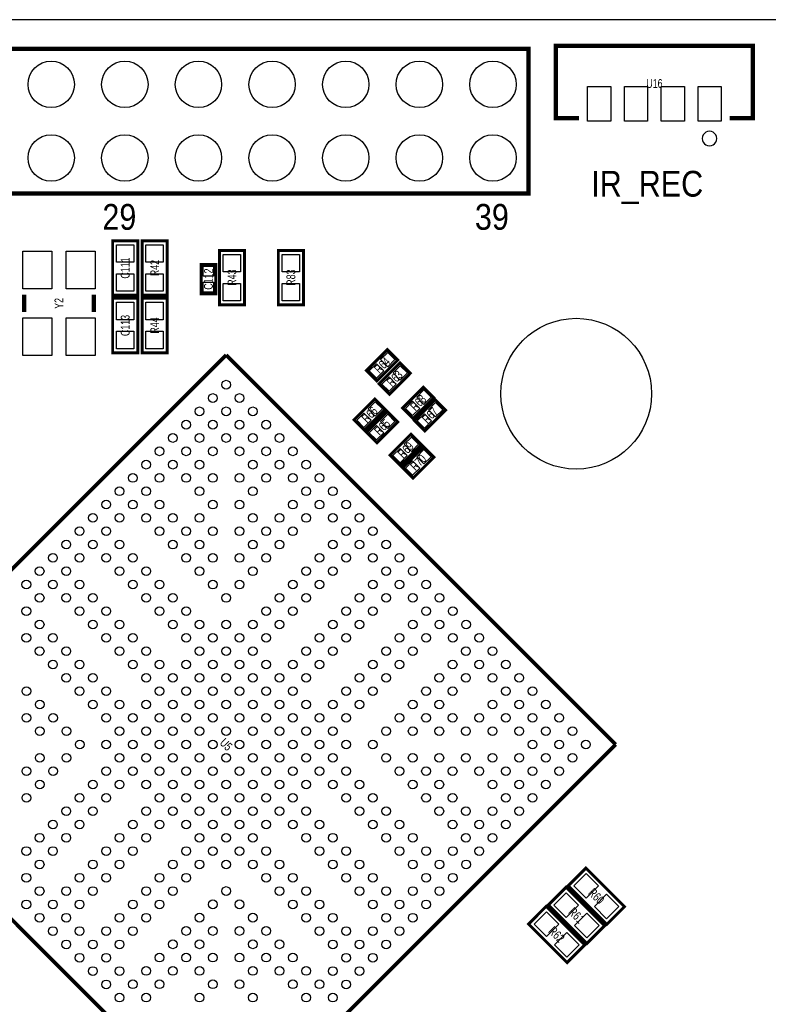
# Model space of a CAD drawing. Extents: x -8 to 119, y -73 to 71.
# Tile 10 of 12: x 40 to 66, y 37 to 71. Entities that reach past the tile are written whole.
import ezdxf
from ezdxf.enums import TextEntityAlignment as Align

# ---------------------------------------------------------------- set-up
doc = ezdxf.new("R2010")
doc.units = 0
for name, color, linetype in [('BG_OUTLINE', 12, 'CONTINUOUS'), ('BG_SILKSCREEN_TOP', 7, 'CONTINUOUS'), ('PG_SILKSCREEN_TOP', 253, 'CONTINUOUS'), ('PIN_TOP', 92, 'CONTINUOUS'), ('RD_SILKSCREEN_TOP', 7, 'CONTINUOUS')]:
    doc.layers.add(name, color=color, linetype=linetype)

msp = doc.modelspace()

# ---------------------------------------------------------------- linework, layer by layer
at = {"layer": 'BG_OUTLINE'}
msp.add_lwpolyline([(80.99999, 70.500011, 0.414212), (80.499991, 71.00001), (1.999996, 71.00001, 0.414215), (0, 68.999989), (0, 1.999996, 0.414212), (1.999996, 0), (109.000011, 0, 0.414212), (111.000007, 1.999996), (111.000007, 68.999989, 0.414214), (109.000011, 71.00001), (83.500011, 71.00001, 0.414213), (83.000012, 70.500011), (83.000012, 66.999993, -0.414217), (81.999988, 65.999995, -0.41421), (80.99999, 66.999993)], format="xyb", close=True, dxfattribs=at)
at = {"layer": 'PG_SILKSCREEN_TOP'}
for points, const_width in [([(7.140016, 69.999987), (57.860006, 69.999987), (57.860006, 64.999997), (7.140016, 64.999997), (7.140016, 69.999987)], 0.150012), ([(64.799997, 67.599992), (65.599996, 67.599992), (65.599996, 70.099987), (58.800009, 70.099987), (58.800009, 67.599992), (59.600008, 67.599992)], 0.150012), ([(44.3738, 63.373), (44.3738, 61.4934), (43.5102, 61.4934), (43.5102, 63.373), (44.3738, 63.373)], 0.1016), ([(45.3898, 63.373), (45.3898, 61.4934), (44.5262, 61.4934), (44.5262, 63.373), (45.3898, 63.373)], 0.1016), ([(47.1932, 61.1632), (47.1932, 63.0428), (48.0568, 63.0428), (48.0568, 61.1632), (47.1932, 61.1632)], 0.1016), ([(50.0888, 63.0428), (50.0888, 61.1632), (49.2252, 61.1632), (49.2252, 63.0428), (50.0888, 63.0428)], 0.1016), ([(47.0662, 61.5442), (47.0662, 62.5602), (46.5582, 62.5602), (46.5582, 61.5442), (47.0662, 61.5442)], 0.1016), ([(40.456002, 61.513999), (40.456002, 60.914001)], 0.150012), ([(42.855998, 61.513999), (42.855998, 60.914001)], 0.150012), ([(43.5102, 59.5122), (43.5102, 61.3918), (44.3738, 61.3918), (44.3738, 59.5122), (43.5102, 59.5122)], 0.1016), ([(45.3898, 61.3918), (45.3898, 59.5122), (44.5262, 59.5122), (44.5262, 61.3918), (45.3898, 61.3918)], 0.1016), ([(33.991931, 45.999806), (47.426397, 59.434273)], 0.127), ([(47.426397, 59.434273), (60.860864, 45.999806)], 0.127), ([(52.626997, 58.54159), (53.34541, 59.260003), (52.986203, 59.61921), (52.26779, 58.900797), (52.626997, 58.54159)], 0.1016), ([(53.058797, 58.08439), (53.77721, 58.802803), (53.418003, 59.16201), (52.69959, 58.443597), (53.058797, 58.08439)], 0.1016), ([(53.871597, 57.24619), (54.59001, 57.964603), (54.230803, 58.32381), (53.51239, 57.605397), (53.871597, 57.24619)], 0.1016), ([(52.195197, 56.83979), (52.91361, 57.558203), (52.554403, 57.91741), (51.83599, 57.198997), (52.195197, 56.83979)], 0.1016), ([(54.277997, 56.81439), (54.99641, 57.532803), (54.637203, 57.89201), (53.91879, 57.173597), (54.277997, 56.81439)], 0.1016), ([(52.626997, 56.40799), (53.34541, 57.126403), (52.986203, 57.48561), (52.26779, 56.767197), (52.626997, 56.40799)], 0.1016), ([(53.439797, 55.62059), (54.15821, 56.339003), (53.799003, 56.69821), (53.08059, 55.979797), (53.439797, 55.62059)], 0.1016), ([(53.871597, 55.18879), (54.59001, 55.907203), (54.230803, 56.26641), (53.51239, 55.547997), (53.871597, 55.18879)], 0.1016), ([(47.140825, 32.850912), (33.991931, 45.999806)], 0.127), ([(60.860864, 45.999806), (47.71197, 32.850912)], 0.127), ([(59.838793, 41.736874), (61.167874, 40.407793), (60.557207, 39.797126), (59.228126, 41.126207), (59.838793, 41.736874)], 0.1016), ([(59.152993, 41.076474), (60.482074, 39.747393), (59.871407, 39.136726), (58.542326, 40.465807), (59.152993, 41.076474)], 0.1016), ([(58.467193, 40.416074), (59.796274, 39.086993), (59.185607, 38.476326), (57.856526, 39.805407), (58.467193, 40.416074)], 0.1016)]:
    msp.add_lwpolyline(points, dxfattribs=dict(at, const_width=const_width))
msp.add_lwpolyline([(64.350011, 66.899993, 1), (63.849994, 66.899988, 1)], format="xyb", close=True, dxfattribs=at)
at = {"layer": 'PIN_TOP'}
for points in [[(59.895003, 67.499992), (59.895003, 68.69999), (60.695002, 68.69999), (60.695002, 67.499992)], [(61.165003, 67.499992), (61.165003, 68.69999), (61.965002, 68.69999), (61.965002, 67.499992)], [(62.435003, 67.499992), (62.435003, 68.69999), (63.235002, 68.69999), (63.235002, 67.499992)], [(63.705003, 67.499992), (63.705003, 68.69999), (64.505002, 68.69999), (64.505002, 67.499992)], [(43.642305, 63.232767), (44.241695, 63.232767), (44.241695, 62.633377), (43.642305, 62.633377)], [(44.658305, 63.232767), (45.257695, 63.232767), (45.257695, 62.633377), (44.658305, 62.633377)], [(40.40599, 63.014009), (41.405988, 63.014009), (41.405988, 61.714012), (40.40599, 61.714012)], [(41.906012, 63.014009), (42.90601, 63.014009), (42.90601, 61.714012), (41.906012, 61.714012)], [(47.924695, 62.303177), (47.325305, 62.303177), (47.325305, 62.902567), (47.924695, 62.902567)], [(49.357305, 62.902567), (49.956695, 62.902567), (49.956695, 62.303177), (49.357305, 62.303177)], [(46.987206, 62.152276), (46.637194, 62.152276), (46.637194, 62.502288), (46.987206, 62.502288)], [(43.642305, 62.233023), (44.241695, 62.233023), (44.241695, 61.633633), (43.642305, 61.633633)], [(44.658305, 62.233023), (45.257695, 62.233023), (45.257695, 61.633633), (44.658305, 61.633633)], [(46.987206, 61.602112), (46.637194, 61.602112), (46.637194, 61.952124), (46.987206, 61.952124)], [(47.924695, 61.303433), (47.325305, 61.303433), (47.325305, 61.902823), (47.924695, 61.902823)], [(49.357305, 61.902823), (49.956695, 61.902823), (49.956695, 61.303433), (49.357305, 61.303433)], [(44.241695, 60.652177), (43.642305, 60.652177), (43.642305, 61.251567), (44.241695, 61.251567)], [(44.658305, 61.251567), (45.257695, 61.251567), (45.257695, 60.652177), (44.658305, 60.652177)], [(40.40599, 60.713988), (41.405988, 60.713988), (41.405988, 59.413991), (40.40599, 59.413991)], [(41.906012, 60.713988), (42.90601, 60.713988), (42.90601, 59.413991), (41.906012, 59.413991)], [(44.241695, 59.652433), (43.642305, 59.652433), (43.642305, 60.251823), (44.241695, 60.251823)], [(44.658305, 60.251823), (45.257695, 60.251823), (45.257695, 59.652433), (44.658305, 59.652433)], [(53.001113, 59.027417), (52.753617, 59.274913), (53.001113, 59.522409), (53.248609, 59.274913)], [(52.612087, 58.638391), (52.364591, 58.885887), (52.612087, 59.133383), (52.859583, 58.885887)], [(53.432913, 58.570217), (53.185417, 58.817713), (53.432913, 59.065209), (53.680409, 58.817713)], [(53.043887, 58.181191), (52.796391, 58.428687), (53.043887, 58.676183), (53.291383, 58.428687)], [(54.245713, 57.732017), (53.998217, 57.979513), (54.245713, 58.227009), (54.493209, 57.979513)], [(52.569313, 57.325617), (52.321817, 57.573113), (52.569313, 57.820609), (52.816809, 57.573113)], [(53.856687, 57.342991), (53.609191, 57.590487), (53.856687, 57.837983), (54.104183, 57.590487)], [(54.652113, 57.300217), (54.404617, 57.547713), (54.652113, 57.795209), (54.899609, 57.547713)], [(52.180287, 56.936591), (51.932791, 57.184087), (52.180287, 57.431583), (52.427783, 57.184087)], [(54.263087, 56.911191), (54.015591, 57.158687), (54.263087, 57.406183), (54.510583, 57.158687)], [(53.001113, 56.893817), (52.753617, 57.141313), (53.001113, 57.388809), (53.248609, 57.141313)], [(52.612087, 56.504791), (52.364591, 56.752287), (52.612087, 56.999783), (52.859583, 56.752287)], [(53.813913, 56.106417), (53.566417, 56.353913), (53.813913, 56.601409), (54.061409, 56.353913)], [(53.424887, 55.717391), (53.177391, 55.964887), (53.424887, 56.212383), (53.672383, 55.964887)], [(54.245713, 55.674617), (53.998217, 55.922113), (54.245713, 56.169609), (54.493209, 55.922113)], [(53.856687, 55.285591), (53.609191, 55.533087), (53.856687, 55.780583), (54.104183, 55.533087)], [(59.420701, 41.120466), (59.844534, 41.544299), (60.268366, 41.120466), (59.844534, 40.696634)], [(58.734901, 40.460066), (59.158734, 40.883899), (59.582566, 40.460066), (59.158734, 40.036234)], [(60.127634, 40.413534), (60.551466, 40.837366), (60.975299, 40.413534), (60.551466, 39.989701)], [(58.049101, 39.799666), (58.472934, 40.223499), (58.896766, 39.799666), (58.472934, 39.375834)], [(59.441834, 39.753134), (59.865666, 40.176966), (60.289499, 39.753134), (59.865666, 39.329301)], [(58.756034, 39.092734), (59.179866, 39.516566), (59.603699, 39.092734), (59.179866, 38.668901)]]:
    msp.add_lwpolyline(points, close=True, dxfattribs=at)
for centre, radius in [((41.390011, 68.769992), 0.799998), ((43.930011, 68.769992), 0.799998), ((46.470011, 68.769992), 0.799998), ((49.010011, 68.769992), 0.799998), ((51.550011, 68.769992), 0.799998), ((54.090011, 68.769992), 0.799998), ((56.630011, 68.769992), 0.799998), ((41.390011, 66.229992), 0.799998), ((43.930011, 66.229992), 0.799998), ((46.470011, 66.229992), 0.799998), ((49.010011, 66.229992), 0.799998), ((51.550011, 66.229992), 0.799998), ((54.090011, 66.229992), 0.799998), ((56.630011, 66.229992), 0.799998), ((59.501405, 58.099808), 2.599944), ((47.426397, 58.410526), 0.149847), ((46.966607, 57.950735), 0.149847), ((47.886188, 57.950735), 0.149847), ((46.506816, 57.490944), 0.149847), ((47.426397, 57.490944), 0.149847), ((48.345979, 57.490944), 0.149847), ((46.047025, 57.031153), 0.149847), ((46.966607, 57.031153), 0.149847), ((47.886188, 57.031153), 0.149847), ((48.80577, 57.031153), 0.149847), ((45.587234, 56.571363), 0.149847), ((46.506816, 56.571363), 0.149847), ((47.426397, 56.571363), 0.149847), ((48.345979, 56.571363), 0.149847), ((49.265561, 56.571363), 0.149847), ((45.127443, 56.111572), 0.149847), ((46.047025, 56.111572), 0.149847), ((46.966607, 56.111572), 0.149847), ((47.886188, 56.111572), 0.149847), ((48.80577, 56.111572), 0.149847), ((49.725351, 56.111572), 0.149847), ((44.667653, 55.651781), 0.149847), ((45.587234, 55.651781), 0.149847), ((46.506816, 55.651781), 0.149847), ((48.345979, 55.651781), 0.149847), ((49.265561, 55.651781), 0.149847), ((50.185142, 55.651781), 0.149847), ((44.207862, 55.19199), 0.149847), ((45.127443, 55.19199), 0.149847), ((46.047025, 55.19199), 0.149847), ((46.966607, 55.19199), 0.149847), ((47.886188, 55.19199), 0.149847), ((48.80577, 55.19199), 0.149847), ((49.725351, 55.19199), 0.149847), ((50.644933, 55.19199), 0.149847), ((43.748096, 54.732199), 0.149847), ((44.667653, 54.732199), 0.149847), ((46.506816, 54.732199), 0.149847), ((48.345979, 54.732199), 0.149847), ((50.185142, 54.732199), 0.149847), ((51.104698, 54.732199), 0.149847), ((43.290084, 54.274212), 0.149847), ((44.207862, 54.272409), 0.149847), ((45.127443, 54.272409), 0.149847), ((46.966607, 54.272409), 0.149847), ((47.886188, 54.272409), 0.149847), ((49.725351, 54.272409), 0.149847), ((50.644933, 54.272409), 0.149847), ((51.562711, 54.274212), 0.149847), ((42.830293, 53.814421), 0.149847), ((43.749874, 53.814421), 0.149847), ((44.667653, 53.812618), 0.149847), ((45.587234, 53.812618), 0.149847), ((46.506816, 53.812618), 0.149847), ((48.345979, 53.812618), 0.149847), ((49.265561, 53.812618), 0.149847), ((50.185142, 53.812618), 0.149847), ((51.10292, 53.814421), 0.149847), ((52.022502, 53.814421), 0.149847), ((42.370502, 53.35463), 0.149847), ((43.290084, 53.35463), 0.149847), ((45.127443, 53.352852), 0.149847), ((46.047025, 53.352852), 0.149847), ((46.966607, 53.352852), 0.149847), ((47.886188, 53.352852), 0.149847), ((48.80577, 53.352852), 0.149847), ((49.725351, 53.352852), 0.149847), ((51.562711, 53.35463), 0.149847), ((52.482293, 53.35463), 0.149847), ((41.910737, 52.89484), 0.149847), ((42.830293, 52.89484), 0.149847), ((43.749874, 52.89484), 0.149847), ((45.587234, 52.893062), 0.149847), ((46.506816, 52.893062), 0.149847), ((48.345979, 52.893062), 0.149847), ((49.265561, 52.893062), 0.149847), ((51.10292, 52.89484), 0.149847), ((52.022502, 52.89484), 0.149847), ((52.942058, 52.89484), 0.149847), ((41.450946, 52.435049), 0.149847), ((42.370502, 52.435049), 0.149847), ((43.290084, 52.435049), 0.149847), ((44.209665, 52.435049), 0.149847), ((46.047025, 52.433271), 0.149847), ((46.966607, 52.433271), 0.149847), ((47.886188, 52.433271), 0.149847), ((48.80577, 52.433271), 0.149847), ((50.64313, 52.435049), 0.149847), ((51.562711, 52.435049), 0.149847), ((52.482293, 52.435049), 0.149847), ((53.401849, 52.435049), 0.149847), ((40.991155, 51.975258), 0.149847), ((41.910737, 51.975258), 0.149847), ((43.749874, 51.975258), 0.149847), ((44.669456, 51.975258), 0.149847), ((46.506816, 51.97348), 0.149847), ((48.345979, 51.97348), 0.149847), ((50.183339, 51.975258), 0.149847), ((51.10292, 51.975258), 0.149847), ((52.942058, 51.975258), 0.149847), ((53.86164, 51.975258), 0.149847), ((40.531364, 51.515467), 0.149847), ((41.450946, 51.515467), 0.149847), ((42.370502, 51.515467), 0.149847), ((44.209665, 51.515467), 0.149847), ((45.129247, 51.515467), 0.149847), ((46.966607, 51.513689), 0.149847), ((47.886188, 51.513689), 0.149847), ((49.723548, 51.515467), 0.149847), ((50.64313, 51.515467), 0.149847), ((52.482293, 51.515467), 0.149847), ((53.401849, 51.515467), 0.149847), ((54.321431, 51.515467), 0.149847), ((40.991155, 51.055702), 0.149847), ((41.910737, 51.055702), 0.149847), ((42.830293, 51.055702), 0.149847), ((44.669456, 51.055702), 0.149847), ((45.589038, 51.055702), 0.149847), ((47.426397, 51.053898), 0.149847), ((49.263757, 51.055702), 0.149847), ((50.183339, 51.055702), 0.149847), ((52.022502, 51.055702), 0.149847), ((52.942058, 51.055702), 0.149847), ((53.86164, 51.055702), 0.149847), ((54.781221, 51.055702), 0.149847), ((40.531364, 50.595911), 0.149847), ((42.370502, 50.595911), 0.149847), ((43.290084, 50.595911), 0.149847), ((45.129247, 50.595911), 0.149847), ((46.048828, 50.595911), 0.149847), ((48.803966, 50.595911), 0.149847), ((49.723548, 50.595911), 0.149847), ((51.562711, 50.595911), 0.149847), ((52.482293, 50.595911), 0.149847), ((54.321431, 50.595911), 0.149847), ((55.241012, 50.595911), 0.149847), ((40.991155, 50.13612), 0.149847), ((42.830293, 50.13612), 0.149847), ((43.749874, 50.13612), 0.149847), ((45.589038, 50.13612), 0.149847), ((46.508619, 50.13612), 0.149847), ((47.426397, 50.137898), 0.149847), ((48.344176, 50.13612), 0.149847), ((49.263757, 50.13612), 0.149847), ((51.10292, 50.13612), 0.149847), ((52.022502, 50.13612), 0.149847), ((53.86164, 50.13612), 0.149847), ((54.781221, 50.13612), 0.149847), ((55.700803, 50.13612), 0.149847), ((40.531364, 49.676329), 0.149847), ((41.450946, 49.676329), 0.149847), ((43.290084, 49.676329), 0.149847), ((44.209665, 49.676329), 0.149847), ((46.048828, 49.676329), 0.149847), ((46.966607, 49.678107), 0.149847), ((47.886188, 49.678107), 0.149847), ((48.803966, 49.676329), 0.149847), ((50.64313, 49.676329), 0.149847), ((51.562711, 49.676329), 0.149847), ((53.401849, 49.676329), 0.149847), ((54.321431, 49.676329), 0.149847), ((55.241012, 49.676329), 0.149847), ((56.15879, 49.678107), 0.149847), ((40.991155, 49.216539), 0.149847), ((41.910737, 49.216539), 0.149847), ((43.749874, 49.216539), 0.149847), ((44.669456, 49.216539), 0.149847), ((46.506816, 49.218342), 0.149847), ((47.426397, 49.218342), 0.149847), ((48.345979, 49.218342), 0.149847), ((50.183339, 49.216539), 0.149847), ((51.10292, 49.216539), 0.149847), ((52.942058, 49.216539), 0.149847), ((53.86164, 49.216539), 0.149847), ((55.699, 49.218342), 0.149847), ((56.618581, 49.218342), 0.149847), ((41.450946, 48.756748), 0.149847), ((42.370502, 48.756748), 0.149847), ((44.209665, 48.756748), 0.149847), ((45.129247, 48.756748), 0.149847), ((46.047025, 48.758551), 0.149847), ((46.966607, 48.758551), 0.149847), ((47.886188, 48.758551), 0.149847), ((48.80577, 48.758551), 0.149847), ((49.723548, 48.756748), 0.149847), ((50.64313, 48.756748), 0.149847), ((52.482293, 48.756748), 0.149847), ((53.401849, 48.756748), 0.149847), ((55.239209, 48.758551), 0.149847), ((56.15879, 48.758551), 0.149847), ((57.078372, 48.758551), 0.149847), ((41.910737, 48.296957), 0.149847), ((42.830293, 48.296957), 0.149847), ((44.669456, 48.296957), 0.149847), ((45.587234, 48.29876), 0.149847), ((46.506816, 48.29876), 0.149847), ((47.426397, 48.29876), 0.149847), ((48.345979, 48.29876), 0.149847), ((49.265561, 48.29876), 0.149847), ((50.183339, 48.296957), 0.149847), ((52.022502, 48.296957), 0.149847), ((52.942058, 48.296957), 0.149847), ((54.779443, 48.29876), 0.149847), ((55.699, 48.29876), 0.149847), ((56.618581, 48.29876), 0.149847), ((57.538163, 48.29876), 0.149847), ((40.533142, 47.83897), 0.149847), ((42.370502, 47.837166), 0.149847), ((43.290084, 47.837166), 0.149847), ((45.127443, 47.83897), 0.149847), ((46.047025, 47.83897), 0.149847), ((46.966607, 47.83897), 0.149847), ((47.886188, 47.83897), 0.149847), ((48.80577, 47.83897), 0.149847), ((49.725351, 47.83897), 0.149847), ((51.562711, 47.837166), 0.149847), ((52.482293, 47.837166), 0.149847), ((54.319653, 47.83897), 0.149847), ((55.239209, 47.83897), 0.149847), ((57.078372, 47.83897), 0.149847), ((57.997954, 47.83897), 0.149847), ((40.992933, 47.379179), 0.149847), ((42.830293, 47.377375), 0.149847), ((43.749874, 47.377375), 0.149847), ((44.667653, 47.379179), 0.149847), ((45.587234, 47.379179), 0.149847), ((46.506816, 47.379179), 0.149847), ((47.426397, 47.379179), 0.149847), ((48.345979, 47.379179), 0.149847), ((49.265561, 47.379179), 0.149847), ((50.185142, 47.379179), 0.149847), ((51.10292, 47.377375), 0.149847), ((52.022502, 47.377375), 0.149847), ((53.859862, 47.379179), 0.149847), ((54.779443, 47.379179), 0.149847), ((56.618581, 47.379179), 0.149847), ((57.538163, 47.379179), 0.149847), ((58.457744, 47.379179), 0.149847), ((40.533142, 46.919388), 0.149847), ((41.452724, 46.919388), 0.149847), ((43.290084, 46.917585), 0.149847), ((44.207862, 46.919388), 0.149847), ((45.127443, 46.919388), 0.149847), ((46.047025, 46.919388), 0.149847), ((46.966607, 46.919388), 0.149847), ((47.886188, 46.919388), 0.149847), ((48.80577, 46.919388), 0.149847), ((49.725351, 46.919388), 0.149847), ((50.644933, 46.919388), 0.149847), ((51.562711, 46.917585), 0.149847), ((53.400071, 46.919388), 0.149847), ((54.319653, 46.919388), 0.149847), ((55.239209, 46.919388), 0.149847), ((56.15879, 46.919388), 0.149847), ((57.078372, 46.919388), 0.149847), ((57.997954, 46.919388), 0.149847), ((58.917535, 46.919388), 0.149847), ((40.992933, 46.459597), 0.149847), ((41.912515, 46.459597), 0.149847), ((43.748096, 46.459597), 0.149847), ((44.667653, 46.459597), 0.149847), ((45.587234, 46.459597), 0.149847), ((46.506816, 46.459597), 0.149847), ((47.426397, 46.459597), 0.149847), ((48.345979, 46.459597), 0.149847), ((49.265561, 46.459597), 0.149847), ((50.185142, 46.459597), 0.149847), ((51.104698, 46.459597), 0.149847), ((52.94028, 46.459597), 0.149847), ((53.859862, 46.459597), 0.149847), ((54.779443, 46.459597), 0.149847), ((55.699, 46.459597), 0.149847), ((56.618581, 46.459597), 0.149847), ((57.538163, 46.459597), 0.149847), ((58.457744, 46.459597), 0.149847), ((59.377326, 46.459597), 0.149847), ((42.372305, 45.999806), 0.149847), ((43.288306, 45.999806), 0.149847), ((44.207862, 45.999806), 0.149847), ((45.127443, 45.999806), 0.149847), ((46.047025, 45.999806), 0.149847), ((46.966607, 45.999806), 0.149847), ((47.886188, 45.999806), 0.149847), ((48.80577, 45.999806), 0.149847), ((49.725351, 45.999806), 0.149847), ((50.644933, 45.999806), 0.149847), ((51.564489, 45.999806), 0.149847), ((52.480489, 45.999806), 0.149847), ((57.997954, 45.999806), 0.149847), ((58.917535, 45.999806), 0.149847), ((59.837117, 45.999806), 0.149847), ((40.992933, 45.540016), 0.149847), ((41.912515, 45.540016), 0.149847), ((43.748096, 45.540016), 0.149847), ((44.667653, 45.540016), 0.149847), ((45.587234, 45.540016), 0.149847), ((46.506816, 45.540016), 0.149847), ((47.426397, 45.540016), 0.149847), ((48.345979, 45.540016), 0.149847), ((49.265561, 45.540016), 0.149847), ((50.185142, 45.540016), 0.149847), ((51.104698, 45.540016), 0.149847), ((52.94028, 45.540016), 0.149847), ((53.859862, 45.540016), 0.149847), ((54.779443, 45.540016), 0.149847), ((55.699, 45.540016), 0.149847), ((56.618581, 45.540016), 0.149847), ((57.538163, 45.540016), 0.149847), ((58.457744, 45.540016), 0.149847), ((59.377326, 45.540016), 0.149847), ((40.533142, 45.080225), 0.149847), ((41.452724, 45.080225), 0.149847), ((43.290084, 45.082028), 0.149847), ((44.207862, 45.080225), 0.149847), ((45.127443, 45.080225), 0.149847), ((46.047025, 45.080225), 0.149847), ((46.966607, 45.080225), 0.149847), ((47.886188, 45.080225), 0.149847), ((48.80577, 45.080225), 0.149847), ((49.725351, 45.080225), 0.149847), ((50.644933, 45.080225), 0.149847), ((51.562711, 45.082028), 0.149847), ((53.400071, 45.080225), 0.149847), ((54.319653, 45.080225), 0.149847), ((55.239209, 45.080225), 0.149847), ((56.15879, 45.080225), 0.149847), ((57.078372, 45.080225), 0.149847), ((57.997954, 45.080225), 0.149847), ((58.917535, 45.080225), 0.149847), ((40.992933, 44.620434), 0.149847), ((42.830293, 44.622237), 0.149847), ((43.749874, 44.622237), 0.149847), ((44.667653, 44.620434), 0.149847), ((45.587234, 44.620434), 0.149847), ((46.506816, 44.620434), 0.149847), ((47.426397, 44.620434), 0.149847), ((48.345979, 44.620434), 0.149847), ((49.265561, 44.620434), 0.149847), ((50.185142, 44.620434), 0.149847), ((51.10292, 44.622237), 0.149847), ((52.022502, 44.622237), 0.149847), ((53.859862, 44.620434), 0.149847), ((54.779443, 44.620434), 0.149847), ((56.618581, 44.620434), 0.149847), ((57.538163, 44.620434), 0.149847), ((58.457744, 44.620434), 0.149847), ((40.533142, 44.160643), 0.149847), ((42.370502, 44.162447), 0.149847), ((43.290084, 44.162447), 0.149847), ((45.127443, 44.160643), 0.149847), ((46.047025, 44.160643), 0.149847), ((46.966607, 44.160643), 0.149847), ((47.886188, 44.160643), 0.149847), ((48.80577, 44.160643), 0.149847), ((49.725351, 44.160643), 0.149847), ((51.562711, 44.162447), 0.149847), ((52.482293, 44.162447), 0.149847), ((54.319653, 44.160643), 0.149847), ((55.239209, 44.160643), 0.149847), ((57.078372, 44.160643), 0.149847), ((57.997954, 44.160643), 0.149847), ((41.910737, 43.702656), 0.149847), ((42.830293, 43.702656), 0.149847), ((44.669456, 43.702656), 0.149847), ((45.587234, 43.700852), 0.149847), ((46.506816, 43.700852), 0.149847), ((47.426397, 43.700852), 0.149847), ((48.345979, 43.700852), 0.149847), ((49.265561, 43.700852), 0.149847), ((50.183339, 43.702656), 0.149847), ((52.022502, 43.702656), 0.149847), ((52.942058, 43.702656), 0.149847), ((54.779443, 43.700852), 0.149847), ((55.699, 43.700852), 0.149847), ((56.618581, 43.700852), 0.149847), ((57.538163, 43.700852), 0.149847), ((41.450946, 43.242865), 0.149847), ((42.370502, 43.242865), 0.149847), ((44.209665, 43.242865), 0.149847), ((45.129247, 43.242865), 0.149847), ((46.047025, 43.241062), 0.149847), ((46.966607, 43.241062), 0.149847), ((47.886188, 43.241062), 0.149847), ((48.80577, 43.241062), 0.149847), ((49.723548, 43.242865), 0.149847), ((50.64313, 43.242865), 0.149847), ((52.482293, 43.242865), 0.149847), ((53.401849, 43.242865), 0.149847), ((55.239209, 43.241062), 0.149847), ((56.15879, 43.241062), 0.149847), ((57.078372, 43.241062), 0.149847), ((40.991155, 42.783074), 0.149847), ((41.910737, 42.783074), 0.149847), ((43.749874, 42.783074), 0.149847), ((44.669456, 42.783074), 0.149847), ((46.506816, 42.781271), 0.149847), ((47.426397, 42.781271), 0.149847), ((48.345979, 42.781271), 0.149847), ((50.183339, 42.783074), 0.149847), ((51.10292, 42.783074), 0.149847), ((52.942058, 42.783074), 0.149847), ((53.86164, 42.783074), 0.149847), ((55.699, 42.781271), 0.149847), ((56.618581, 42.781271), 0.149847), ((40.531364, 42.323283), 0.149847), ((41.450946, 42.323283), 0.149847), ((43.290084, 42.323283), 0.149847), ((44.209665, 42.323283), 0.149847), ((46.048828, 42.323283), 0.149847), ((46.966607, 42.321505), 0.149847), ((47.886188, 42.321505), 0.149847), ((48.803966, 42.323283), 0.149847), ((50.64313, 42.323283), 0.149847), ((51.562711, 42.323283), 0.149847), ((53.401849, 42.323283), 0.149847), ((54.321431, 42.323283), 0.149847), ((55.241012, 42.323283), 0.149847), ((56.15879, 42.321505), 0.149847), ((40.991155, 41.863493), 0.149847), ((42.830293, 41.863493), 0.149847), ((43.749874, 41.863493), 0.149847), ((45.589038, 41.863493), 0.149847), ((46.508619, 41.863493), 0.149847), ((47.426397, 41.861715), 0.149847), ((48.344176, 41.863493), 0.149847), ((49.263757, 41.863493), 0.149847), ((51.10292, 41.863493), 0.149847), ((52.022502, 41.863493), 0.149847), ((53.86164, 41.863493), 0.149847), ((54.781221, 41.863493), 0.149847), ((55.700803, 41.863493), 0.149847), ((40.531364, 41.403702), 0.149847), ((42.370502, 41.403702), 0.149847), ((43.290084, 41.403702), 0.149847), ((45.129247, 41.403702), 0.149847), ((46.048828, 41.403702), 0.149847), ((48.803966, 41.403702), 0.149847), ((49.723548, 41.403702), 0.149847), ((51.562711, 41.403702), 0.149847), ((52.482293, 41.403702), 0.149847), ((54.321431, 41.403702), 0.149847), ((55.241012, 41.403702), 0.149847), ((47.426397, 40.945714), 0.149847), ((40.991155, 40.943911), 0.149847), ((41.910737, 40.943911), 0.149847), ((42.830293, 40.943911), 0.149847), ((44.669456, 40.943911), 0.149847), ((45.589038, 40.943911), 0.149847), ((49.263757, 40.943911), 0.149847), ((50.183339, 40.943911), 0.149847), ((52.022502, 40.943911), 0.149847), ((52.942058, 40.943911), 0.149847), ((53.86164, 40.943911), 0.149847), ((54.781221, 40.943911), 0.149847), ((40.531364, 40.484146), 0.149847), ((41.450946, 40.484146), 0.149847), ((42.370502, 40.484146), 0.149847), ((44.209665, 40.484146), 0.149847), ((45.129247, 40.484146), 0.149847), ((46.966607, 40.485924), 0.149847), ((47.886188, 40.485924), 0.149847), ((49.723548, 40.484146), 0.149847), ((50.64313, 40.484146), 0.149847), ((52.482293, 40.484146), 0.149847), ((53.401849, 40.484146), 0.149847), ((54.321431, 40.484146), 0.149847), ((40.991155, 40.024355), 0.149847), ((41.910737, 40.024355), 0.149847), ((43.749874, 40.024355), 0.149847), ((44.669456, 40.024355), 0.149847), ((46.506816, 40.026133), 0.149847), ((48.345979, 40.026133), 0.149847), ((50.183339, 40.024355), 0.149847), ((51.10292, 40.024355), 0.149847), ((52.942058, 40.024355), 0.149847), ((53.86164, 40.024355), 0.149847), ((41.450946, 39.564564), 0.149847), ((42.370502, 39.564564), 0.149847), ((43.290084, 39.564564), 0.149847), ((44.209665, 39.564564), 0.149847), ((46.047025, 39.566342), 0.149847), ((46.966607, 39.566342), 0.149847), ((47.886188, 39.566342), 0.149847), ((48.80577, 39.566342), 0.149847), ((50.64313, 39.564564), 0.149847), ((51.562711, 39.564564), 0.149847), ((52.482293, 39.564564), 0.149847), ((53.401849, 39.564564), 0.149847), ((41.910737, 39.104773), 0.149847), ((42.830293, 39.104773), 0.149847), ((43.749874, 39.104773), 0.149847), ((45.587234, 39.106551), 0.149847), ((46.506816, 39.106551), 0.149847), ((48.345979, 39.106551), 0.149847), ((49.265561, 39.106551), 0.149847), ((51.10292, 39.104773), 0.149847), ((52.022502, 39.104773), 0.149847), ((52.942058, 39.104773), 0.149847), ((42.370502, 38.644982), 0.149847), ((43.290084, 38.644982), 0.149847), ((45.127443, 38.64676), 0.149847), ((46.047025, 38.64676), 0.149847), ((46.966607, 38.64676), 0.149847), ((47.886188, 38.64676), 0.149847), ((48.80577, 38.64676), 0.149847), ((49.725351, 38.64676), 0.149847), ((51.562711, 38.644982), 0.149847), ((52.482293, 38.644982), 0.149847), ((42.830293, 38.185192), 0.149847), ((43.749874, 38.185192), 0.149847), ((44.667653, 38.186995), 0.149847), ((45.587234, 38.186995), 0.149847), ((46.506816, 38.186995), 0.149847), ((48.345979, 38.186995), 0.149847), ((49.265561, 38.186995), 0.149847), ((50.185142, 38.186995), 0.149847), ((51.10292, 38.185192), 0.149847), ((52.022502, 38.185192), 0.149847), ((43.290084, 37.725401), 0.149847), ((44.207862, 37.727204), 0.149847), ((45.127443, 37.727204), 0.149847), ((46.966607, 37.727204), 0.149847), ((47.886188, 37.727204), 0.149847), ((49.725351, 37.727204), 0.149847), ((50.644933, 37.727204), 0.149847), ((51.562711, 37.725401), 0.149847), ((43.748096, 37.267413), 0.149847), ((44.667653, 37.267413), 0.149847), ((46.506816, 37.267413), 0.149847), ((48.345979, 37.267413), 0.149847), ((50.185142, 37.267413), 0.149847), ((51.104698, 37.267413), 0.149847)]:
    msp.add_circle(centre, radius, dxfattribs=at)

# ---------------------------------------------------------------- texts
at = {"layer": 'BG_SILKSCREEN_TOP', "width": 0.885714}
for s, p in [('IR_REC', (60.0202, 64.897)), ('29', (43.155311, 63.753492)), ('39', (56.007, 63.754))]:
    msp.add_text(s, height=0.889, dxfattribs=at).set_placement(p)
at = {"layer": 'RD_SILKSCREEN_TOP', "width": 0.75}
msp.add_text('U16', height=0.3048, dxfattribs=at).set_placement((62.200003, 68.647589), align=Align.CENTER)
for s, rotation, p in [('C111', 90, (44.0944, 62.433073)), ('R42', 90, (45.1104, 62.433073)), ('C112', 90, (46.9646, 62.052073)), ('R43', 90, (47.7774, 62.102873)), ('R83', 90, (49.8094, 62.102873)), ('Y2', 90, (41.8084, 61.213873)), ('C113', 90, (44.0944, 60.451873)), ('R44', 90, (45.1104, 60.451873)), ('R64', 45, (52.914321, 58.972602)), ('R63', 45, (53.346121, 58.515402)), ('R68', 45, (54.158921, 57.677202)), ('R66', 45, (52.482521, 57.270802)), ('R67', 45, (54.565321, 57.245402)), ('R65', 45, (52.914321, 56.839002)), ('R69', 45, (53.727121, 56.051602)), ('R70', 45, (54.158921, 55.619802)), ('U5', 315, (47.318346, 45.892339)), ('R60', 315, (60.089948, 40.659533)), ('R61', 315, (59.404148, 39.999133)), ('R62', 315, (58.718348, 39.338733))]:
    msp.add_text(s, height=0.3048, rotation=rotation, dxfattribs=at).set_placement(p, align=Align.CENTER)

doc.saveas('drawing.dxf')
